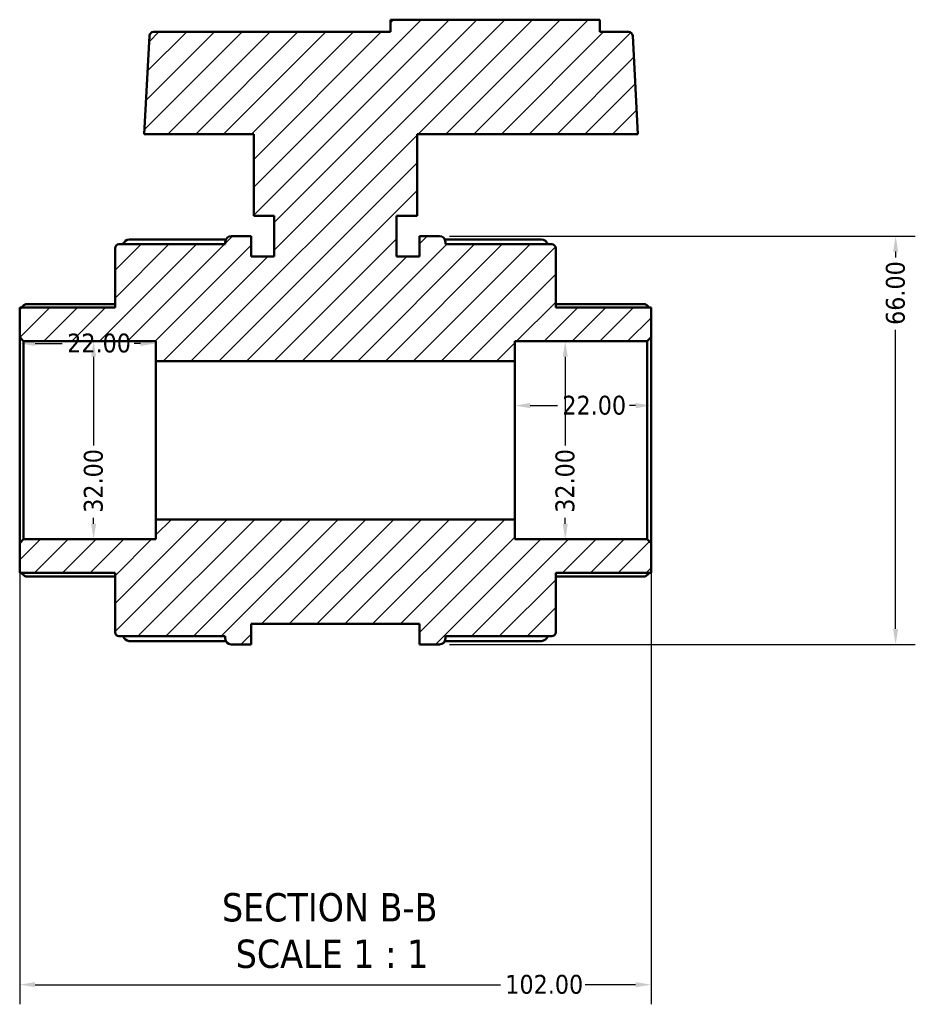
# Model space of a CAD drawing. Header units: millimetres. Extents: x 0 to 900, y -246 to 612.
# Tile 2 of 10: x 338 to 482, y -246 to -87. Entities that reach past the tile are written whole.
import ezdxf

# ---------------------------------------------------------------- set-up
doc = ezdxf.new("R2010")
doc.units = ezdxf.units.MM
for name, color, linetype, lineweight in [('Dimension (ANSI)', 7, 'Continuous', 25), ('Hatch (ANSI)', 7, 'Continuous', 18), ('Symbol (ANSI)', 7, 'Continuous', 25), ('Visible (ANSI)', 7, 'Continuous', 50)]:
    doc.layers.add(name, color=color, linetype=linetype, lineweight=lineweight)
doc.styles.add('Label Text (ANSI)', font='tahoma.ttf')
doc.styles.add('Note Text (ANSI)', font='tahoma.ttf')
doc.dimstyles.new('Default - mm (ANSI)', dxfattribs={"dimtxt": 3.048, "dimasz": 2.5, "dimexe": 3.175, "dimexo": 1.6002, "dimgap": 0.8, "dimtad": 0, "dimtoh": 1, "dimrnd": 1e-08, "dimzin": 4, "dimdsep": 46, "dimtxsty": 'Note Text (ANSI)', "dimcen": 0.09, "dimdle": 10, "dimclrd": 256, "dimclre": 256, "dimclrt": 256, "dimadec": 1, "dimazin": 1, "dimtfac": 1, "dimtofl": 0, "dimtmove": 0, "dimatfit": 3, "dimfxl": 1, "dimtolj": 1, "dimtzin": 4, "dimlwd": -1, "dimlwe": -1, "dimarcsym": 0})

# ---------------------------------------------------------------- blocks, each defined once
blk = doc.blocks.new('*D7')
at = {"layer": 'Defpoints', "color": 0, "transparency": 16777216}
for p in [(349.52, -138.94), (349.52, -170.94), (349.52, -170.94)]:
    blk.add_point(p, dxfattribs=at)
at = {"layer": 'Dimension (ANSI)', "transparency": 16777216}
for p, q in [((349.52, -141.44), (349.52, -155.8)), ((349.52, -168.44), (349.52, -167.46))]:
    blk.add_line(p, q, dxfattribs=at)
for points in [[(349.11, -141.44), (349.94, -141.44), (349.52, -138.94)], [(349.11, -168.44), (349.94, -168.44), (349.52, -170.94)]]:
    blk.add_solid(points, dxfattribs=at)
at = {"layer": 'Dimension (ANSI)', "transparency": 16777216, "insert": (347.94, -166.66), "char_height": 3.048, "attachment_point": 1, "rotation": 90, "style": 'Note Text (ANSI)'}
blk.add_mtext('\\A1;32.00', dxfattribs=at)
blk = doc.blocks.new('*D8')
at = {"layer": 'Defpoints', "color": 0, "transparency": 16777216}
for p in [(359.58, -139.28), (337.58, -154.94), (359.58, -154.94)]:
    blk.add_point(p, dxfattribs=at)
at = {"layer": 'Dimension (ANSI)', "transparency": 16777216}
for p, q in [((340.08, -139.28), (344.46, -139.28)), ((357.08, -139.28), (356.09, -139.28))]:
    blk.add_line(p, q, dxfattribs=at)
for points in [[(340.08, -138.86), (340.08, -139.7), (337.58, -139.28)], [(357.08, -138.86), (357.08, -139.7), (359.58, -139.28)]]:
    blk.add_solid(points, dxfattribs=at)
at = {"layer": 'Dimension (ANSI)', "transparency": 16777216, "insert": (345.26, -137.69), "char_height": 3.048, "attachment_point": 1, "style": 'Note Text (ANSI)'}
blk.add_mtext('\\A1;22.00', dxfattribs=at)
blk = doc.blocks.new('*D9')
at = {"layer": 'Defpoints', "color": 0, "transparency": 16777216}
for p in [(439.58, -149.33), (417.58, -154.94), (439.58, -154.94)]:
    blk.add_point(p, dxfattribs=at)
at = {"layer": 'Dimension (ANSI)', "transparency": 16777216}
for p, q in [((420.08, -149.33), (424.46, -149.33)), ((437.08, -149.33), (436.09, -149.33))]:
    blk.add_line(p, q, dxfattribs=at)
for points in [[(420.08, -148.91), (420.08, -149.75), (417.58, -149.33)], [(437.08, -148.91), (437.08, -149.75), (439.58, -149.33)]]:
    blk.add_solid(points, dxfattribs=at)
at = {"layer": 'Dimension (ANSI)', "transparency": 16777216, "insert": (425.26, -147.74), "char_height": 3.048, "attachment_point": 1, "style": 'Note Text (ANSI)'}
blk.add_mtext('\\A1;22.00', dxfattribs=at)
blk = doc.blocks.new('*D10')
at = {"layer": 'Defpoints', "color": 0, "transparency": 16777216}
for p in [(425.72, -138.94), (425.72, -170.94), (425.72, -170.94)]:
    blk.add_point(p, dxfattribs=at)
at = {"layer": 'Dimension (ANSI)', "transparency": 16777216}
for p, q in [((425.72, -141.44), (425.72, -155.8)), ((425.72, -168.44), (425.72, -167.46))]:
    blk.add_line(p, q, dxfattribs=at)
for points in [[(425.31, -141.44), (426.14, -141.44), (425.72, -138.94)], [(425.31, -168.44), (426.14, -168.44), (425.72, -170.94)]]:
    blk.add_solid(points, dxfattribs=at)
at = {"layer": 'Dimension (ANSI)', "transparency": 16777216, "insert": (424.14, -166.66), "char_height": 3.048, "attachment_point": 1, "rotation": 90, "style": 'Note Text (ANSI)'}
blk.add_mtext('\\A1;32.00', dxfattribs=at)
blk = doc.blocks.new('*D11')
at = {"layer": 'Defpoints', "color": 0, "transparency": 16777216}
for p in [(337.58, -171.58), (439.58, -171.58), (439.58, -242.94)]:
    blk.add_point(p, dxfattribs=at)
at = {"layer": 'Dimension (ANSI)', "transparency": 16777216}
for p, q in [((337.58, -173.18), (337.58, -246.11)), ((439.58, -173.18), (439.58, -246.11)), ((340.08, -242.94), (415.24, -242.94)), ((437.08, -242.94), (428.92, -242.94))]:
    blk.add_line(p, q, dxfattribs=at)
for points in [[(340.08, -242.52), (340.08, -243.35), (337.58, -242.94)], [(437.08, -242.52), (437.08, -243.35), (439.58, -242.94)]]:
    blk.add_solid(points, dxfattribs=at)
at = {"layer": 'Dimension (ANSI)', "transparency": 16777216, "insert": (416.04, -241.35), "char_height": 3.048, "attachment_point": 1, "style": 'Note Text (ANSI)'}
blk.add_mtext('\\A1;102.00', dxfattribs=at)
blk = doc.blocks.new('*D13')
at = {"layer": 'Defpoints', "color": 0, "transparency": 16777216}
for p in [(405.4, -121.94), (479.1, -121.94), (405.4, -187.94)]:
    blk.add_point(p, dxfattribs=at)
at = {"layer": 'Dimension (ANSI)', "transparency": 16777216}
for p, q in [((407, -121.94), (482.28, -121.94)), ((479.1, -124.44), (479.1, -125.41)), ((479.1, -185.44), (479.1, -137.09)), ((407, -187.94), (482.28, -187.94))]:
    blk.add_line(p, q, dxfattribs=at)
for points in [[(478.69, -124.44), (479.52, -124.44), (479.1, -121.94)], [(478.69, -185.44), (479.52, -185.44), (479.1, -187.94)]]:
    blk.add_solid(points, dxfattribs=at)
at = {"layer": 'Dimension (ANSI)', "transparency": 16777216, "insert": (477.52, -136.29), "char_height": 3.048, "attachment_point": 1, "rotation": 90, "style": 'Note Text (ANSI)'}
blk.add_mtext('\\A1;66.00', dxfattribs=at)

msp = doc.modelspace()

# ---------------------------------------------------------------- hatches: boundary and pattern name
at = {"layer": 'Hatch (ANSI)'}
h = msp.add_hatch(dxfattribs=at)
h.set_pattern_fill('ANSI31', color=256, scale=25.4, style=0)
h.set_pattern_definition([(45, (0, 0), (-2.245064, 2.245064), [])])
edge = h.paths.add_edge_path()
edge.add_ellipse((353.624, -185.977), major_axis=(-0.64, 0), ratio=1, start_angle=0, end_angle=90)
edge.add_line((353.624, -186.617), (370.804, -186.617))
edge.add_line((370.804, -186.617), (370.804, -186.977))
edge.add_ellipse((371.764, -186.977), major_axis=(-0.96, 0), ratio=1, start_angle=0, end_angle=90)
edge.add_line((371.764, -187.937), (374.984, -187.937))
edge.add_line((374.984, -187.937), (374.984, -184.637))
edge.add_line((374.984, -184.637), (402.184, -184.637))
edge.add_line((402.184, -184.637), (402.184, -187.937))
edge.add_line((402.184, -187.937), (405.404, -187.937))
edge.add_ellipse((405.404, -186.977), major_axis=(0, -0.96), ratio=1, start_angle=0, end_angle=90)
edge.add_line((406.364, -186.977), (406.364, -186.617))
edge.add_line((406.364, -186.617), (423.544, -186.617))
edge.add_ellipse((423.544, -185.977), major_axis=(0, -0.64), ratio=1, start_angle=0, end_angle=90)
edge.add_line((424.184, -185.977), (424.184, -176.377))
edge.add_line((424.184, -176.377), (439.584, -176.377))
edge.add_line((439.584, -176.377), (439.584, -171.577))
edge.add_line((439.584, -171.577), (438.944, -170.937))
edge.add_line((438.944, -170.937), (417.584, -170.937))
edge.add_line((417.584, -170.937), (417.584, -167.737))
edge.add_line((417.584, -167.737), (359.584, -167.737))
edge.add_line((359.584, -167.737), (359.584, -170.937))
edge.add_line((359.584, -170.937), (338.224, -170.937))
edge.add_line((338.224, -170.937), (337.584, -171.577))
edge.add_line((337.584, -171.577), (337.584, -176.377))
edge.add_line((337.584, -176.377), (352.984, -176.377))
edge.add_line((352.984, -176.377), (352.984, -185.977))
edge = h.paths.add_edge_path()
edge.add_ellipse((353.624, -123.897), major_axis=(0, 0.64), ratio=1, start_angle=0, end_angle=90)
edge.add_line((352.984, -123.897), (352.984, -133.497))
edge.add_line((352.984, -133.497), (337.584, -133.497))
edge.add_line((337.584, -133.497), (337.584, -138.297))
edge.add_line((337.584, -138.297), (338.224, -138.937))
edge.add_line((338.224, -138.937), (359.584, -138.937))
edge.add_line((359.584, -138.937), (359.584, -142.137))
edge.add_line((359.584, -142.137), (417.584, -142.137))
edge.add_line((417.584, -142.137), (417.584, -138.937))
edge.add_line((417.584, -138.937), (438.944, -138.937))
edge.add_line((438.944, -138.937), (439.584, -138.297))
edge.add_line((439.584, -138.297), (439.584, -133.497))
edge.add_line((439.584, -133.497), (424.184, -133.497))
edge.add_line((424.184, -133.497), (424.184, -123.897))
edge.add_ellipse((423.544, -123.897), major_axis=(0.64, 0), ratio=1, start_angle=0, end_angle=90)
edge.add_line((423.544, -123.257), (406.364, -123.257))
edge.add_line((406.364, -123.257), (406.364, -122.897))
edge.add_ellipse((405.404, -122.897), major_axis=(0.96, 0), ratio=1, start_angle=0, end_angle=90)
edge.add_line((405.404, -121.937), (402.184, -121.937))
edge.add_line((402.184, -121.937), (402.184, -125.237))
edge.add_line((402.184, -125.237), (398.484, -125.237))
edge.add_line((398.484, -125.237), (398.484, -118.637))
edge.add_line((398.484, -118.637), (401.784, -118.637))
edge.add_line((401.784, -118.637), (401.784, -105.437))
edge.add_line((401.784, -105.437), (437.449, -105.437))
edge.add_line((437.449, -105.437), (436.616, -89.544))
edge.add_ellipse((435.977, -89.577), major_axis=(0.639, 0.033), ratio=1, start_angle=0, end_angle=87)
edge.add_line((435.977, -88.937), (431.304, -88.937))
edge.add_line((431.304, -88.937), (431.304, -86.957))
edge.add_line((431.304, -86.957), (397.464, -86.957))
edge.add_line((397.464, -86.957), (397.464, -88.937))
edge.add_line((397.464, -88.937), (359.191, -88.937))
edge.add_ellipse((359.191, -89.577), major_axis=(0, 0.64), ratio=1, start_angle=0, end_angle=87)
edge.add_line((358.552, -89.544), (357.719, -105.437))
edge.add_line((357.719, -105.437), (375.384, -105.437))
edge.add_line((375.384, -105.437), (375.384, -118.637))
edge.add_line((375.384, -118.637), (378.684, -118.637))
edge.add_line((378.684, -118.637), (378.684, -125.237))
edge.add_line((378.684, -125.237), (374.984, -125.237))
edge.add_line((374.984, -125.237), (374.984, -121.937))
edge.add_line((374.984, -121.937), (371.764, -121.937))
edge.add_ellipse((371.764, -122.897), major_axis=(0, 0.96), ratio=1, start_angle=0, end_angle=90)
edge.add_line((370.804, -122.897), (370.804, -123.257))
edge.add_line((370.804, -123.257), (353.624, -123.257))

# ---------------------------------------------------------------- linework, layer by layer
at = {"layer": 'Visible (ANSI)'}
for p, q in [((431.304, -86.957), (397.464, -86.957)), ((397.464, -86.957), (397.464, -88.937)), ((431.304, -88.937), (431.304, -86.957)), ((397.464, -88.937), (359.191, -88.937)), ((435.977, -88.937), (431.304, -88.937)), ((358.552, -89.544), (357.719, -105.437)), ((437.449, -105.437), (436.616, -89.544)), ((357.719, -105.437), (375.384, -105.437)), ((375.384, -105.437), (375.384, -118.637)), ((401.784, -118.637), (401.784, -105.437)), ((401.784, -105.437), (437.449, -105.437)), ((375.384, -118.637), (378.684, -118.637)), ((378.684, -118.637), (378.684, -125.237)), ((398.484, -125.237), (398.484, -118.637)), ((398.484, -118.637), (401.784, -118.637)), ((355.264, -122.487), (370.896, -122.487)), ((374.984, -121.937), (371.764, -121.937)), ((374.984, -125.237), (374.984, -121.937)), ((405.404, -121.937), (402.184, -121.937)), ((402.184, -121.937), (402.184, -125.237)), ((406.272, -122.487), (421.904, -122.487)), ((352.984, -123.897), (352.984, -133.497)), ((370.804, -123.257), (353.624, -123.257)), ((370.804, -122.897), (370.804, -123.257)), ((406.364, -123.257), (406.364, -122.897)), ((423.544, -123.257), (406.364, -123.257)), ((424.184, -133.497), (424.184, -123.897)), ((378.684, -125.237), (374.984, -125.237)), ((402.184, -125.237), (398.484, -125.237)), ((352.984, -133.497), (337.584, -133.497)), ((337.584, -133.497), (337.584, -138.297)), ((338.527, -132.942), (352.984, -132.942)), ((424.184, -132.942), (438.641, -132.942)), ((439.584, -133.497), (424.184, -133.497)), ((439.584, -138.297), (439.584, -133.497)), ((337.584, -138.297), (338.224, -138.937)), ((337.584, -138.297), (337.584, -171.577)), ((438.944, -138.937), (439.584, -138.297)), ((439.584, -171.577), (439.584, -138.297)), ((338.224, -138.937), (359.584, -138.937)), ((338.224, -170.937), (338.224, -138.937)), ((359.584, -138.937), (359.584, -142.137)), ((417.584, -142.137), (417.584, -138.937)), ((417.584, -138.937), (438.944, -138.937)), ((438.944, -138.937), (438.944, -170.937)), ((359.584, -142.137), (417.584, -142.137)), ((359.584, -167.737), (359.584, -142.137)), ((417.584, -167.737), (417.584, -142.137)), ((417.584, -167.737), (359.584, -167.737)), ((359.584, -167.737), (359.584, -170.937)), ((417.584, -170.937), (417.584, -167.737)), ((338.224, -170.937), (337.584, -171.577)), ((337.584, -171.577), (337.584, -176.377)), ((359.584, -170.937), (338.224, -170.937)), ((438.944, -170.937), (417.584, -170.937)), ((439.584, -171.577), (438.944, -170.937)), ((439.584, -176.377), (439.584, -171.577)), ((337.584, -176.377), (352.984, -176.377)), ((352.984, -176.377), (352.984, -185.977)), ((424.184, -185.977), (424.184, -176.377)), ((424.184, -176.377), (439.584, -176.377)), ((352.984, -176.933), (338.527, -176.933)), ((438.641, -176.933), (424.184, -176.933)), ((374.984, -187.937), (374.984, -184.637)), ((374.984, -184.637), (402.184, -184.637)), ((402.184, -184.637), (402.184, -187.937)), ((353.624, -186.617), (370.804, -186.617)), ((370.896, -187.387), (355.264, -187.387)), ((370.804, -186.617), (370.804, -186.977)), ((421.904, -187.387), (406.272, -187.387)), ((406.364, -186.977), (406.364, -186.617)), ((406.364, -186.617), (423.544, -186.617)), ((371.764, -187.937), (374.984, -187.937)), ((402.184, -187.937), (405.404, -187.937))]:
    msp.add_line(p, q, dxfattribs=at)
for centre, radius, start, end in [((359.191, -89.577), 0.64, 90, 177), ((435.977, -89.577), 0.64, 3, 90), ((355.264, -123.447), 0.96, 90, 168.5978), ((371.764, -122.897), 0.96, 90, 180), ((405.404, -122.897), 0.96, 0, 90), ((421.904, -123.447), 0.96, 11.4022, 90), ((353.624, -123.897), 0.64, 90, 180), ((423.544, -123.897), 0.64, 0, 90), ((353.624, -185.977), 0.64, 180, 270), ((423.544, -185.977), 0.64, 270, 0), ((355.264, -186.427), 0.96, 191.4022, 270), ((371.764, -186.977), 0.96, 180, 270), ((405.404, -186.977), 0.96, 270, 0), ((421.904, -186.427), 0.96, 270, 348.5978)]:
    msp.add_arc(centre, radius, start, end, dxfattribs=at)
for points, knots in [([(338.527, -132.942), (338.525, -132.942), (338.524, -132.942), (338.509, -132.943), (338.489, -132.952), (338.411, -132.997), (338.336, -133.053), (338.163, -133.195), (338.048, -133.297), (337.896, -133.438), (337.864, -133.467), (337.833, -133.497)], [0.19965136, 0.19965136, 0.19965136, 0.19965136, 0.20143776, 0.20143776, 0.22185331, 0.22185331, 0.26268442, 0.26268442, 0.31236442, 0.31236442, 0.32522453, 0.32522453, 0.32522453, 0.32522453]), ([(439.335, -133.497), (439.303, -133.467), (439.272, -133.438), (439.119, -133.297), (439.005, -133.195), (438.831, -133.053), (438.757, -132.997), (438.679, -132.952), (438.659, -132.943), (438.644, -132.942), (438.642, -132.942), (438.641, -132.942)], [0.37897303, 0.37897303, 0.37897303, 0.37897303, 0.39183314, 0.39183314, 0.44151314, 0.44151314, 0.48234424, 0.48234424, 0.50275979, 0.50275979, 0.5045462, 0.5045462, 0.5045462, 0.5045462]), ([(337.833, -176.377), (337.864, -176.407), (337.896, -176.437), (338.048, -176.578), (338.163, -176.68), (338.336, -176.822), (338.411, -176.878), (338.489, -176.923), (338.509, -176.931), (338.524, -176.933), (338.525, -176.933), (338.527, -176.933)], [0.37897303, 0.37897303, 0.37897303, 0.37897303, 0.39183314, 0.39183314, 0.44151314, 0.44151314, 0.48234424, 0.48234424, 0.50275979, 0.50275979, 0.5045462, 0.5045462, 0.5045462, 0.5045462]), ([(438.641, -176.933), (438.642, -176.933), (438.644, -176.933), (438.659, -176.931), (438.679, -176.923), (438.757, -176.878), (438.831, -176.822), (439.005, -176.68), (439.119, -176.578), (439.272, -176.437), (439.303, -176.407), (439.335, -176.377)], [0.19965136, 0.19965136, 0.19965136, 0.19965136, 0.20143776, 0.20143776, 0.22185331, 0.22185331, 0.26268442, 0.26268442, 0.31236442, 0.31236442, 0.32522453, 0.32522453, 0.32522453, 0.32522453])]:
    msp.add_open_spline(points, degree=3, knots=knots, dxfattribs=at)

# ---------------------------------------------------------------- texts
at = {"layer": 'Symbol (ANSI)', "char_height": 4.572, "attachment_point": 7, "style": 'Label Text (ANSI)'}
for s, insert in [('SECTION B-B', (370.256, -232.802)), ('SCALE 1 : 1', (372.479, -240.315))]:
    msp.add_mtext(s, dxfattribs=dict(at, insert=insert))

# ---------------------------------------------------------------- dimensions: what is measured, and where the dimension line sits
at = {"layer": 'Dimension (ANSI)'}
for base, p1, p2, angle, override, picture, middle in [((479.103, -121.937), (405.404, -187.937), (405.404, -121.937), 90, {"dimtoh": 0, "dimdec": 2, "dimtp": 0, "dimtm": 0, "dimtdec": 2, "dimatfit": 1}, '*D13', (479.103, -131.247)), ((349.525, -170.937), (349.525, -138.937), (349.525, -170.937), 270, {"dimtoh": 0, "dimdec": 2, "dimse1": 1, "dimse2": 1, "dimtp": 0, "dimtm": 0, "dimtdec": 2, "dimatfit": 1}, '*D7', (349.525, -161.628)), ((425.723, -170.937), (425.723, -138.937), (425.723, -170.937), 270, {"dimtoh": 0, "dimdec": 2, "dimse1": 1, "dimse2": 1, "dimtp": 0, "dimtm": 0, "dimtdec": 2, "dimatfit": 1}, '*D10', (425.723, -161.628)), ((439.584, -149.33), (417.584, -154.937), (439.584, -154.937), 180, {"dimtoh": 0, "dimdec": 2, "dimse1": 1, "dimse2": 1, "dimtp": 0, "dimtm": 0, "dimtdec": 2, "dimatfit": 1}, '*D9', (430.275, -149.33))]:
    dim = msp.add_linear_dim(base=base, p1=p1, p2=p2, angle=angle, dimstyle='Default - mm (ANSI)', override=override, dxfattribs=at)
    dim.commit()
    dim.dimension.update_dxf_attribs({"geometry": picture, "text_midpoint": middle, "dimtype": 160})
for base, p1, p2, override, picture, middle in [((359.584, -139.28), (337.584, -154.937), (359.584, -154.937), {"dimtoh": 0, "dimdec": 2, "dimse1": 1, "dimse2": 1, "dimtp": 0, "dimtm": 0, "dimtdec": 2, "dimatfit": 1}, '*D8', (350.275, -139.28)), ((439.584, -242.936), (337.584, -171.577), (439.584, -171.577), {"dimtoh": 0, "dimdec": 2, "dimtp": 0, "dimtm": 0, "dimtdec": 2, "dimatfit": 1}, '*D11', (422.084, -242.936))]:
    dim = msp.add_linear_dim(base=base, p1=p1, p2=p2, dimstyle='Default - mm (ANSI)', override=override, dxfattribs=at)
    dim.commit()
    dim.dimension.update_dxf_attribs({"geometry": picture, "text_midpoint": middle, "dimtype": 160})

doc.saveas('drawing.dxf')
